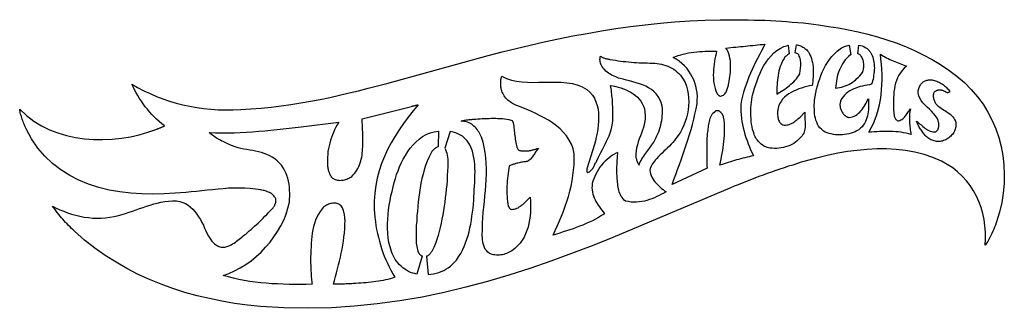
# Model space of a CAD drawing. Extents: x 0.2 to 13, y 0.2 to 3.9.
import ezdxf

# ---------------------------------------------------------------- set-up
doc = ezdxf.new("R2010")
doc.units = 0
doc.header["$MEASUREMENT"] = 0
doc.layers.get('0').update_dxf_attribs({"linetype": 'CONTINUOUS'})
doc.layers.add('LAYER_1', color=170, linetype='CONTINUOUS')

msp = doc.modelspace()

# ---------------------------------------------------------------- linework, layer by layer
msp.add_line((6.587, 2.014), (6.587, 2.014))
for points in [[(9.904, 3.597), (9.904, 3.597), (9.88, 3.55), (9.856, 3.503), (9.832, 3.456), (9.808, 3.409), (9.784, 3.362), (9.761, 3.315), (9.739, 3.267), (9.717, 3.219), (9.697, 3.171), (9.677, 3.123), (9.659, 3.073), (9.642, 3.024), (9.627, 2.973), (9.613, 2.922), (9.602, 2.87), (9.592, 2.817), (9.592, 2.771), (9.593, 2.727), (9.596, 2.682), (9.6, 2.638), (9.606, 2.595), (9.614, 2.553), (9.623, 2.51), (9.634, 2.469), (9.645, 2.427), (9.658, 2.387), (9.672, 2.346), (9.687, 2.306), (9.703, 2.267), (9.719, 2.228), (9.737, 2.189), (9.755, 2.15), (9.727, 2.144), (9.699, 2.138), (9.672, 2.131), (9.645, 2.124), (9.617, 2.117), (9.59, 2.11), (9.563, 2.102), (9.536, 2.095), (9.51, 2.087), (9.483, 2.079), (9.456, 2.071), (9.429, 2.063), (9.402, 2.054), (9.375, 2.046), (9.348, 2.038), (9.321, 2.03), (9.329, 2.067), (9.336, 2.105), (9.343, 2.142), (9.35, 2.18), (9.357, 2.218), (9.363, 2.257), (9.368, 2.296), (9.373, 2.335), (9.377, 2.374), (9.38, 2.413), (9.382, 2.452), (9.382, 2.492), (9.381, 2.531), (9.378, 2.571), (9.374, 2.611), (9.368, 2.65), (9.366, 2.656), (9.365, 2.661), (9.363, 2.666), (9.36, 2.672), (9.358, 2.677), (9.355, 2.682), (9.353, 2.687), (9.35, 2.692), (9.346, 2.697), (9.343, 2.702), (9.339, 2.706), (9.335, 2.711), (9.33, 2.715), (9.326, 2.719), (9.32, 2.722), (9.315, 2.726), (9.312, 2.727), (9.309, 2.729), (9.305, 2.73), (9.302, 2.731), (9.298, 2.732), (9.294, 2.732), (9.291, 2.732), (9.287, 2.733), (9.283, 2.732), (9.28, 2.732), (9.276, 2.732), (9.272, 2.731), (9.269, 2.73), (9.265, 2.729), (9.262, 2.727), (9.259, 2.726), (9.244, 2.712), (9.23, 2.698), (9.218, 2.683), (9.208, 2.666), (9.199, 2.649), (9.192, 2.632), (9.186, 2.614), (9.181, 2.595), (9.176, 2.576), (9.173, 2.556), (9.17, 2.536), (9.167, 2.517), (9.165, 2.497), (9.162, 2.477), (9.16, 2.457), (9.157, 2.437), (9.155, 2.408), (9.153, 2.379), (9.152, 2.349), (9.151, 2.32), (9.15, 2.29), (9.149, 2.26), (9.149, 2.229), (9.149, 2.199), (9.149, 2.169), (9.149, 2.138), (9.15, 2.108), (9.151, 2.078), (9.152, 2.048), (9.153, 2.018), (9.155, 1.989), (8.702, 1.779), (8.702, 1.779), (8.725, 1.843), (8.748, 1.907), (8.771, 1.971), (8.795, 2.035), (8.818, 2.099), (8.841, 2.163), (8.863, 2.228), (8.885, 2.293), (8.906, 2.358), (8.927, 2.424), (8.946, 2.49), (8.964, 2.556), (8.981, 2.623), (8.997, 2.691), (9.011, 2.759), (9.024, 2.828), (9.027, 2.874), (9.028, 2.92), (9.025, 2.965), (9.019, 3.009), (9.009, 3.052), (8.997, 3.094), (8.981, 3.135), (8.963, 3.174), (8.941, 3.212), (8.917, 3.248), (8.89, 3.283), (8.86, 3.316), (8.827, 3.346), (8.792, 3.374), (8.755, 3.4), (8.715, 3.424), (8.746, 3.436), (8.779, 3.448), (8.812, 3.458), (8.845, 3.467), (8.879, 3.475), (8.914, 3.482), (8.949, 3.488), (8.984, 3.493), (9.02, 3.497), (9.056, 3.5), (9.093, 3.502), (9.129, 3.504), (9.166, 3.505), (9.203, 3.505), (9.24, 3.505), (9.277, 3.504), (9.27, 3.472), (9.263, 3.44), (9.256, 3.406), (9.25, 3.372), (9.245, 3.337), (9.241, 3.301), (9.238, 3.266), (9.236, 3.23), (9.235, 3.194), (9.236, 3.158), (9.239, 3.123), (9.243, 3.089), (9.25, 3.055), (9.258, 3.022), (9.268, 2.99), (9.281, 2.959), (9.283, 2.956), (9.285, 2.953), (9.287, 2.95), (9.29, 2.947), (9.292, 2.944), (9.295, 2.942), (9.298, 2.939), (9.301, 2.936), (9.304, 2.934), (9.307, 2.931), (9.31, 2.929), (9.314, 2.927), (9.317, 2.925), (9.321, 2.924), (9.324, 2.922), (9.328, 2.921), (9.342, 2.925), (9.355, 2.93), (9.366, 2.936), (9.376, 2.944), (9.385, 2.953), (9.393, 2.964), (9.4, 2.975), (9.406, 2.987), (9.411, 2.999), (9.416, 3.012), (9.42, 3.025), (9.424, 3.039), (9.427, 3.052), (9.43, 3.065), (9.434, 3.078), (9.437, 3.09), (9.442, 3.118), (9.446, 3.147), (9.45, 3.176), (9.454, 3.205), (9.456, 3.235), (9.459, 3.265), (9.46, 3.296), (9.46, 3.326), (9.458, 3.355), (9.456, 3.385), (9.451, 3.414), (9.445, 3.442), (9.437, 3.469), (9.427, 3.496), (9.414, 3.521), (9.399, 3.546), (9.43, 3.549), (9.462, 3.553), (9.493, 3.556), (9.525, 3.559), (9.556, 3.562), (9.588, 3.565), (9.62, 3.568), (9.651, 3.571), (9.683, 3.574), (9.715, 3.577), (9.746, 3.58), (9.778, 3.583), (9.809, 3.586), (9.841, 3.59), (9.872, 3.593)], [(10.314, 3.587), (10.321, 3.586), (10.337, 3.583), (10.353, 3.578), (10.368, 3.573), (10.382, 3.567), (10.396, 3.559), (10.41, 3.551), (10.423, 3.542), (10.435, 3.532), (10.447, 3.521), (10.458, 3.509), (10.468, 3.495), (10.477, 3.481), (10.477, 3.481), (10.488, 3.459), (10.499, 3.435), (10.507, 3.411), (10.514, 3.385), (10.52, 3.359), (10.525, 3.333), (10.528, 3.306), (10.53, 3.279), (10.531, 3.251), (10.531, 3.224), (10.531, 3.196), (10.529, 3.169), (10.527, 3.141), (10.524, 3.114), (10.521, 3.088), (10.517, 3.061), (10.483, 3.054), (10.448, 3.046), (10.413, 3.037), (10.378, 3.027), (10.343, 3.016), (10.309, 3.002), (10.276, 2.988), (10.244, 2.971), (10.213, 2.952), (10.184, 2.931), (10.158, 2.908), (10.134, 2.882), (10.113, 2.854), (10.095, 2.822), (10.081, 2.788), (10.07, 2.75), (10.07, 2.736), (10.069, 2.722), (10.069, 2.708), (10.069, 2.693), (10.069, 2.679), (10.07, 2.664), (10.072, 2.65), (10.074, 2.636), (10.078, 2.623), (10.082, 2.61), (10.087, 2.598), (10.094, 2.586), (10.102, 2.576), (10.112, 2.566), (10.124, 2.558), (10.137, 2.55), (10.154, 2.548), (10.172, 2.548), (10.188, 2.549), (10.204, 2.552), (10.22, 2.557), (10.235, 2.562), (10.25, 2.569), (10.265, 2.577), (10.279, 2.585), (10.293, 2.595), (10.306, 2.605), (10.32, 2.616), (10.333, 2.627), (10.346, 2.638), (10.359, 2.65), (10.423, 2.713), (10.423, 2.713), (10.422, 2.694), (10.421, 2.674), (10.421, 2.654), (10.422, 2.634), (10.423, 2.614), (10.424, 2.593), (10.425, 2.573), (10.425, 2.553), (10.425, 2.533), (10.424, 2.514), (10.422, 2.495), (10.419, 2.476), (10.414, 2.459), (10.407, 2.442), (10.397, 2.425), (10.386, 2.41), (10.366, 2.386), (10.346, 2.364), (10.324, 2.344), (10.301, 2.326), (10.277, 2.31), (10.252, 2.296), (10.226, 2.283), (10.2, 2.273), (10.173, 2.264), (10.145, 2.257), (10.116, 2.252), (10.087, 2.248), (10.057, 2.246), (10.027, 2.246), (9.996, 2.247), (9.966, 2.25), (9.949, 2.253), (9.932, 2.258), (9.916, 2.264), (9.9, 2.271), (9.885, 2.28), (9.87, 2.29), (9.856, 2.301), (9.842, 2.313), (9.829, 2.325), (9.817, 2.339), (9.806, 2.353), (9.795, 2.367), (9.786, 2.382), (9.777, 2.397), (9.77, 2.413), (9.764, 2.428), (9.754, 2.459), (9.745, 2.492), (9.738, 2.525), (9.732, 2.559), (9.727, 2.594), (9.724, 2.63), (9.721, 2.666), (9.72, 2.702), (9.72, 2.738), (9.722, 2.774), (9.725, 2.81), (9.729, 2.846), (9.734, 2.88), (9.74, 2.914), (9.748, 2.947), (9.757, 2.979), (9.771, 3.026), (9.786, 3.074), (9.803, 3.123), (9.822, 3.172), (9.843, 3.221), (9.866, 3.27), (9.891, 3.318), (9.919, 3.363), (9.95, 3.406), (9.983, 3.446), (10.02, 3.482), (10.059, 3.515), (10.103, 3.542), (10.149, 3.564), (10.2, 3.58), (10.204, 3.581), (10.219, 3.471), (10.209, 3.465), (10.198, 3.458), (10.187, 3.451), (10.178, 3.442), (10.168, 3.432), (10.16, 3.422), (10.152, 3.41), (10.137, 3.385), (10.124, 3.359), (10.113, 3.332), (10.102, 3.305), (10.094, 3.277), (10.086, 3.249), (10.08, 3.22), (10.075, 3.191), (10.07, 3.161), (10.067, 3.131), (10.064, 3.101), (10.062, 3.071), (10.06, 3.04), (10.059, 3.01), (10.058, 2.979), (10.057, 2.948), (10.077, 2.961), (10.098, 2.974), (10.119, 2.988), (10.14, 3.001), (10.161, 3.015), (10.182, 3.03), (10.202, 3.045), (10.222, 3.06), (10.242, 3.076), (10.261, 3.093), (10.279, 3.11), (10.297, 3.128), (10.313, 3.147), (10.328, 3.167), (10.342, 3.188), (10.355, 3.21), (10.357, 3.226), (10.36, 3.242), (10.362, 3.259), (10.365, 3.276), (10.367, 3.293), (10.368, 3.31), (10.369, 3.327), (10.369, 3.344), (10.369, 3.361), (10.367, 3.378), (10.365, 3.395), (10.361, 3.411), (10.356, 3.427), (10.35, 3.442), (10.342, 3.456), (10.332, 3.47), (10.332, 3.47), (10.32, 3.476), (10.308, 3.48), (10.298, 3.482)], [(11.12, 3.584), (11.12, 3.584), (11.143, 3.579), (11.164, 3.573), (11.185, 3.565), (11.205, 3.555), (11.223, 3.544), (11.229, 3.539), (11.235, 3.534), (11.241, 3.529), (11.246, 3.524), (11.251, 3.518), (11.256, 3.513), (11.261, 3.507), (11.266, 3.501), (11.27, 3.495), (11.274, 3.489), (11.278, 3.483), (11.281, 3.476), (11.285, 3.47), (11.288, 3.463), (11.291, 3.457), (11.294, 3.45), (11.294, 3.45), (11.302, 3.429), (11.309, 3.407), (11.314, 3.384), (11.318, 3.361), (11.321, 3.337), (11.322, 3.313), (11.323, 3.288), (11.322, 3.264), (11.32, 3.239), (11.318, 3.215), (11.314, 3.19), (11.31, 3.167), (11.306, 3.143), (11.3, 3.12), (11.294, 3.098), (11.288, 3.077), (11.259, 3.071), (11.23, 3.066), (11.2, 3.06), (11.171, 3.053), (11.141, 3.046), (11.113, 3.038), (11.084, 3.028), (11.057, 3.017), (11.03, 3.005), (11.005, 2.991), (10.981, 2.975), (10.958, 2.958), (10.937, 2.937), (10.918, 2.915), (10.901, 2.89), (10.886, 2.861), (10.882, 2.85), (10.879, 2.839), (10.878, 2.828), (10.877, 2.817), (10.877, 2.806), (10.878, 2.795), (10.879, 2.784), (10.881, 2.773), (10.884, 2.763), (10.888, 2.752), (10.892, 2.742), (10.897, 2.732), (10.902, 2.722), (10.907, 2.713), (10.913, 2.704), (10.919, 2.695), (10.923, 2.69), (10.927, 2.686), (10.932, 2.682), (10.936, 2.677), (10.941, 2.673), (10.945, 2.67), (10.95, 2.666), (10.954, 2.663), (10.959, 2.66), (10.964, 2.657), (10.969, 2.654), (10.974, 2.652), (10.979, 2.65), (10.984, 2.648), (10.989, 2.647), (10.995, 2.646), (11.018, 2.649), (11.04, 2.654), (11.061, 2.662), (11.08, 2.673), (11.099, 2.685), (11.117, 2.7), (11.133, 2.716), (11.149, 2.733), (11.164, 2.751), (11.178, 2.77), (11.191, 2.79), (11.204, 2.81), (11.215, 2.83), (11.226, 2.85), (11.236, 2.869), (11.246, 2.888), (11.247, 2.86), (11.248, 2.831), (11.248, 2.803), (11.247, 2.775), (11.246, 2.747), (11.243, 2.72), (11.239, 2.693), (11.233, 2.666), (11.226, 2.641), (11.218, 2.616), (11.207, 2.592), (11.194, 2.569), (11.18, 2.547), (11.163, 2.526), (11.143, 2.506), (11.121, 2.488), (11.098, 2.474), (11.073, 2.461), (11.048, 2.451), (11.021, 2.441), (10.993, 2.434), (10.965, 2.428), (10.937, 2.424), (10.908, 2.421), (10.878, 2.42), (10.849, 2.42), (10.821, 2.423), (10.792, 2.426), (10.764, 2.432), (10.737, 2.438), (10.711, 2.447), (10.686, 2.457), (10.66, 2.474), (10.637, 2.493), (10.618, 2.513), (10.601, 2.535), (10.587, 2.559), (10.576, 2.584), (10.566, 2.61), (10.559, 2.637), (10.553, 2.665), (10.549, 2.693), (10.547, 2.723), (10.545, 2.752), (10.544, 2.782), (10.544, 2.811), (10.545, 2.841), (10.546, 2.87), (10.554, 2.917), (10.564, 2.964), (10.574, 3.011), (10.586, 3.057), (10.599, 3.103), (10.614, 3.148), (10.63, 3.192), (10.648, 3.235), (10.668, 3.278), (10.691, 3.319), (10.715, 3.359), (10.742, 3.398), (10.772, 3.435), (10.805, 3.471), (10.84, 3.505), (10.879, 3.537), (10.898, 3.548), (10.917, 3.558), (10.938, 3.566), (10.96, 3.574), (10.982, 3.579), (10.996, 3.582), (11.017, 3.46), (11.012, 3.457), (10.988, 3.436), (10.966, 3.414), (10.946, 3.391), (10.927, 3.367), (10.911, 3.342), (10.896, 3.317), (10.882, 3.29), (10.87, 3.263), (10.86, 3.235), (10.85, 3.207), (10.843, 3.178), (10.836, 3.148), (10.831, 3.118), (10.826, 3.088), (10.823, 3.057), (10.821, 3.026), (10.847, 3.029), (10.872, 3.033), (10.897, 3.039), (10.922, 3.046), (10.946, 3.055), (10.969, 3.064), (10.992, 3.075), (11.015, 3.087), (11.036, 3.101), (11.057, 3.115), (11.078, 3.131), (11.097, 3.149), (11.116, 3.167), (11.134, 3.187), (11.152, 3.208), (11.168, 3.23), (11.173, 3.243), (11.177, 3.256), (11.181, 3.27), (11.183, 3.284), (11.185, 3.298), (11.186, 3.313), (11.186, 3.328), (11.186, 3.343), (11.184, 3.358), (11.181, 3.372), (11.178, 3.387), (11.173, 3.401), (11.167, 3.414), (11.16, 3.427), (11.152, 3.439), (11.143, 3.45), (11.143, 3.45), (11.137, 3.456), (11.13, 3.462), (11.123, 3.466), (11.115, 3.47), (11.11, 3.471)], [(11.739, 3.31), (11.739, 3.31), (11.709, 3.284), (11.683, 3.256), (11.66, 3.226), (11.641, 3.194), (11.624, 3.161), (11.61, 3.127), (11.599, 3.092), (11.59, 3.055), (11.583, 3.018), (11.577, 2.98), (11.574, 2.941), (11.572, 2.902), (11.571, 2.863), (11.571, 2.823), (11.571, 2.783), (11.572, 2.744), (11.573, 2.734), (11.574, 2.723), (11.575, 2.713), (11.576, 2.703), (11.577, 2.693), (11.578, 2.683), (11.58, 2.673), (11.582, 2.663), (11.585, 2.654), (11.588, 2.645), (11.592, 2.636), (11.597, 2.628), (11.603, 2.621), (11.609, 2.614), (11.617, 2.607), (11.626, 2.601), (11.64, 2.604), (11.654, 2.608), (11.667, 2.614), (11.679, 2.621), (11.691, 2.63), (11.702, 2.639), (11.712, 2.65), (11.722, 2.661), (11.731, 2.673), (11.74, 2.685), (11.749, 2.697), (11.758, 2.71), (11.766, 2.722), (11.774, 2.734), (11.782, 2.746), (11.79, 2.757), (11.786, 2.738), (11.783, 2.718), (11.78, 2.697), (11.779, 2.676), (11.778, 2.655), (11.777, 2.634), (11.778, 2.613), (11.779, 2.591), (11.78, 2.57), (11.782, 2.548), (11.784, 2.527), (11.787, 2.505), (11.789, 2.484), (11.792, 2.464), (11.796, 2.444), (11.799, 2.424), (11.768, 2.434), (11.736, 2.442), (11.703, 2.449), (11.67, 2.455), (11.636, 2.459), (11.601, 2.462), (11.566, 2.465), (11.531, 2.466), (11.495, 2.466), (11.46, 2.466), (11.424, 2.465), (11.389, 2.464), (11.354, 2.462), (11.319, 2.46), (11.286, 2.457), (11.252, 2.455), (11.283, 2.51), (11.31, 2.566), (11.335, 2.625), (11.356, 2.685), (11.373, 2.747), (11.388, 2.809), (11.401, 2.873), (11.41, 2.938), (11.417, 3.004), (11.421, 3.07), (11.423, 3.136), (11.423, 3.203), (11.42, 3.27), (11.416, 3.336), (11.409, 3.402), (11.401, 3.468), (11.421, 3.455), (11.441, 3.442), (11.461, 3.43), (11.482, 3.419), (11.502, 3.409), (11.523, 3.399), (11.545, 3.389), (11.566, 3.38), (11.587, 3.371), (11.609, 3.362), (11.63, 3.354), (11.652, 3.345), (11.674, 3.337), (11.695, 3.328), (11.717, 3.319)], [(7.899, 3.397), (7.899, 3.397), (7.933, 3.392), (7.966, 3.387), (8, 3.382), (8.033, 3.377), (8.067, 3.373), (8.101, 3.37), (8.135, 3.366), (8.169, 3.363), (8.203, 3.36), (8.237, 3.358), (8.272, 3.356), (8.307, 3.354), (8.342, 3.353), (8.377, 3.353), (8.413, 3.352), (8.448, 3.352), (8.477, 3.349), (8.506, 3.346), (8.535, 3.341), (8.563, 3.335), (8.591, 3.327), (8.619, 3.319), (8.646, 3.309), (8.672, 3.297), (8.697, 3.284), (8.722, 3.27), (8.746, 3.253), (8.768, 3.235), (8.79, 3.215), (8.81, 3.193), (8.829, 3.17), (8.846, 3.144), (8.868, 3.098), (8.886, 3.051), (8.899, 3.001), (8.909, 2.951), (8.914, 2.9), (8.916, 2.848), (8.914, 2.797), (8.909, 2.745), (8.9, 2.693), (8.888, 2.643), (8.872, 2.593), (8.854, 2.545), (8.832, 2.498), (8.808, 2.454), (8.78, 2.412), (8.75, 2.373), (8.732, 2.347), (8.711, 2.323), (8.689, 2.299), (8.667, 2.276), (8.643, 2.253), (8.619, 2.23), (8.595, 2.208), (8.571, 2.185), (8.547, 2.162), (8.524, 2.139), (8.502, 2.116), (8.481, 2.092), (8.462, 2.067), (8.444, 2.041), (8.428, 2.014), (8.415, 1.986), (8.414, 1.961), (8.416, 1.938), (8.421, 1.915), (8.428, 1.893), (8.437, 1.871), (8.449, 1.851), (8.462, 1.831), (8.477, 1.812), (8.493, 1.793), (8.51, 1.776), (8.528, 1.759), (8.546, 1.742), (8.565, 1.727), (8.584, 1.712), (8.603, 1.697), (8.622, 1.684), (8.593, 1.667), (8.563, 1.651), (8.533, 1.635), (8.502, 1.62), (8.471, 1.606), (8.44, 1.593), (8.408, 1.582), (8.375, 1.572), (8.342, 1.563), (8.309, 1.557), (8.275, 1.552), (8.24, 1.549), (8.205, 1.549), (8.17, 1.55), (8.134, 1.555), (8.097, 1.562), (8.08, 1.576), (8.065, 1.591), (8.052, 1.607), (8.04, 1.624), (8.031, 1.642), (8.023, 1.661), (8.016, 1.681), (8.01, 1.701), (8.006, 1.722), (8.002, 1.743), (7.999, 1.765), (7.996, 1.786), (7.994, 1.808), (7.992, 1.83), (7.99, 1.851), (7.988, 1.873), (7.987, 1.893), (7.986, 1.913), (7.986, 1.934), (7.986, 1.954), (7.986, 1.974), (7.986, 1.994), (7.986, 2.014), (7.987, 2.034), (7.988, 2.054), (7.989, 2.074), (7.99, 2.093), (7.991, 2.113), (7.992, 2.132), (7.994, 2.152), (7.996, 2.171), (7.997, 2.19), (7.967, 2.177), (7.938, 2.161), (7.91, 2.143), (7.883, 2.124), (7.857, 2.102), (7.832, 2.078), (7.808, 2.053), (7.786, 2.027), (7.765, 2), (7.746, 1.971), (7.728, 1.942), (7.712, 1.912), (7.698, 1.882), (7.685, 1.852), (7.675, 1.821), (7.666, 1.79), (7.663, 1.762), (7.662, 1.734), (7.663, 1.707), (7.667, 1.68), (7.673, 1.654), (7.681, 1.629), (7.69, 1.604), (7.702, 1.58), (7.714, 1.556), (7.728, 1.533), (7.743, 1.51), (7.758, 1.487), (7.774, 1.465), (7.79, 1.443), (7.807, 1.421), (7.824, 1.399), (7.786, 1.374), (7.747, 1.351), (7.707, 1.329), (7.667, 1.308), (7.626, 1.288), (7.585, 1.27), (7.543, 1.252), (7.501, 1.236), (7.459, 1.22), (7.416, 1.204), (7.374, 1.19), (7.33, 1.176), (7.287, 1.162), (7.244, 1.148), (7.201, 1.135), (7.157, 1.122), (7.186, 1.183), (7.214, 1.244), (7.241, 1.306), (7.267, 1.368), (7.292, 1.431), (7.315, 1.495), (7.337, 1.559), (7.357, 1.624), (7.375, 1.69), (7.391, 1.756), (7.404, 1.824), (7.415, 1.892), (7.424, 1.961), (7.43, 2.031), (7.433, 2.103), (7.433, 2.175), (7.418, 2.239), (7.396, 2.299), (7.367, 2.354), (7.333, 2.406), (7.293, 2.453), (7.249, 2.497), (7.201, 2.538), (7.15, 2.576), (7.096, 2.611), (7.04, 2.643), (6.983, 2.673), (6.925, 2.701), (6.867, 2.727), (6.81, 2.752), (6.754, 2.775), (6.7, 2.797), (6.683, 2.803), (6.666, 2.809), (6.65, 2.817), (6.633, 2.826), (6.617, 2.836), (6.602, 2.847), (6.587, 2.858), (6.572, 2.871), (6.558, 2.884), (6.546, 2.898), (6.534, 2.912), (6.523, 2.927), (6.513, 2.943), (6.505, 2.959), (6.498, 2.976), (6.493, 2.993), (6.489, 3.003), (6.486, 3.015), (6.484, 3.026), (6.482, 3.038), (6.48, 3.05), (6.479, 3.062), (6.479, 3.074), (6.479, 3.086), (6.479, 3.098), (6.479, 3.11), (6.48, 3.123), (6.482, 3.135), (6.483, 3.147), (6.486, 3.158), (6.488, 3.17), (6.491, 3.181), (6.552, 3.152), (6.617, 3.131), (6.684, 3.116), (6.753, 3.107), (6.824, 3.102), (6.897, 3.101), (6.97, 3.102), (7.044, 3.103), (7.118, 3.105), (7.191, 3.105), (7.263, 3.102), (7.334, 3.096), (7.403, 3.085), (7.469, 3.068), (7.533, 3.043), (7.593, 3.01), (7.633, 2.975), (7.667, 2.937), (7.693, 2.895), (7.714, 2.85), (7.73, 2.803), (7.74, 2.754), (7.746, 2.704), (7.748, 2.652), (7.746, 2.6), (7.742, 2.547), (7.736, 2.495), (7.727, 2.443), (7.717, 2.392), (7.707, 2.343), (7.696, 2.295), (7.595, 1.982), (7.595, 1.982), (7.595, 1.979), (7.595, 1.975), (7.594, 1.972), (7.594, 1.969), (7.593, 1.966), (7.593, 1.962), (7.593, 1.959), (7.593, 1.955), (7.593, 1.952), (7.593, 1.949), (7.594, 1.946), (7.595, 1.943), (7.596, 1.94), (7.598, 1.937), (7.601, 1.935), (7.604, 1.933), (7.617, 1.937), (7.629, 1.943), (7.639, 1.949), (7.649, 1.957), (7.657, 1.966), (7.665, 1.975), (7.672, 1.985), (7.678, 1.996), (7.684, 2.007), (7.69, 2.018), (7.696, 2.029), (7.701, 2.04), (7.707, 2.052), (7.713, 2.063), (7.719, 2.073), (7.726, 2.084), (7.743, 2.121), (7.76, 2.157), (7.778, 2.193), (7.797, 2.229), (7.815, 2.265), (7.833, 2.301), (7.851, 2.337), (7.868, 2.373), (7.883, 2.41), (7.897, 2.448), (7.91, 2.487), (7.92, 2.526), (7.927, 2.566), (7.932, 2.608), (7.934, 2.651), (7.933, 2.695), (7.933, 2.718), (7.932, 2.742), (7.932, 2.766), (7.931, 2.789), (7.93, 2.812), (7.929, 2.835), (7.927, 2.858), (7.926, 2.881), (7.924, 2.904), (7.921, 2.927), (7.919, 2.95), (7.916, 2.972), (7.913, 2.995), (7.909, 3.017), (7.906, 3.039), (7.902, 3.061), (7.935, 3.055), (7.969, 3.048), (8.003, 3.039), (8.037, 3.029), (8.07, 3.017), (8.103, 3.004), (8.136, 2.989), (8.167, 2.972), (8.196, 2.953), (8.224, 2.932), (8.25, 2.909), (8.274, 2.884), (8.295, 2.856), (8.314, 2.827), (8.329, 2.794), (8.342, 2.759), (8.349, 2.716), (8.352, 2.674), (8.351, 2.633), (8.346, 2.594), (8.338, 2.555), (8.328, 2.517), (8.316, 2.48), (8.303, 2.443), (8.289, 2.406), (8.275, 2.368), (8.262, 2.331), (8.251, 2.293), (8.241, 2.254), (8.234, 2.215), (8.23, 2.174), (8.23, 2.133), (8.232, 2.126), (8.233, 2.119), (8.235, 2.113), (8.237, 2.106), (8.239, 2.099), (8.241, 2.093), (8.243, 2.086), (8.246, 2.08), (8.248, 2.073), (8.251, 2.067), (8.254, 2.061), (8.258, 2.055), (8.261, 2.048), (8.265, 2.042), (8.269, 2.036), (8.273, 2.03), (8.28, 2.051), (8.288, 2.071), (8.298, 2.09), (8.309, 2.109), (8.321, 2.128), (8.333, 2.146), (8.346, 2.165), (8.36, 2.183), (8.373, 2.2), (8.387, 2.218), (8.401, 2.236), (8.414, 2.254), (8.427, 2.272), (8.439, 2.291), (8.451, 2.309), (8.462, 2.328), (8.477, 2.354), (8.491, 2.38), (8.504, 2.407), (8.516, 2.434), (8.527, 2.461), (8.537, 2.49), (8.546, 2.518), (8.554, 2.547), (8.56, 2.576), (8.566, 2.606), (8.57, 2.636), (8.573, 2.667), (8.575, 2.698), (8.575, 2.729), (8.575, 2.761), (8.573, 2.793), (8.56, 2.839), (8.543, 2.881), (8.52, 2.919), (8.494, 2.952), (8.465, 2.981), (8.432, 3.007), (8.396, 3.03), (8.359, 3.051), (8.319, 3.068), (8.278, 3.084), (8.236, 3.097), (8.193, 3.11), (8.15, 3.121), (8.108, 3.131), (8.066, 3.141), (8.026, 3.15), (8.007, 3.157), (7.988, 3.165), (7.969, 3.172), (7.949, 3.181), (7.93, 3.19), (7.911, 3.2), (7.893, 3.21), (7.875, 3.222), (7.858, 3.234), (7.842, 3.248), (7.827, 3.262), (7.813, 3.277), (7.801, 3.294), (7.79, 3.311), (7.78, 3.33), (7.773, 3.35), (7.771, 3.356), (7.77, 3.361), (7.769, 3.367), (7.767, 3.373), (7.767, 3.379), (7.766, 3.385), (7.765, 3.391), (7.765, 3.397), (7.765, 3.403), (7.766, 3.408), (7.766, 3.414), (7.767, 3.42), (7.768, 3.425), (7.769, 3.431), (7.771, 3.436), (7.773, 3.441), (7.78, 3.436), (7.787, 3.432), (7.794, 3.427), (7.801, 3.424), (7.809, 3.42), (7.817, 3.417), (7.825, 3.415), (7.833, 3.412), (7.841, 3.41), (7.849, 3.408), (7.857, 3.406), (7.866, 3.404), (7.874, 3.403), (7.883, 3.401), (7.891, 3.399)], [(12.301, 2.984), (12.301, 2.984), (12.3, 2.981), (12.299, 2.979), (12.298, 2.977), (12.296, 2.976), (12.295, 2.974), (12.293, 2.973), (12.291, 2.972), (12.289, 2.971), (12.287, 2.971), (12.285, 2.97), (12.283, 2.969), (12.281, 2.969), (12.279, 2.968), (12.276, 2.967), (12.274, 2.967), (12.272, 2.966), (12.267, 2.968), (12.261, 2.97), (12.256, 2.973), (12.251, 2.976), (12.245, 2.978), (12.24, 2.981), (12.235, 2.984), (12.229, 2.987), (12.223, 2.989), (12.218, 2.992), (12.212, 2.994), (12.206, 2.996), (12.2, 2.997), (12.194, 2.998), (12.188, 2.999), (12.181, 2.999), (12.174, 2.999), (12.167, 2.999), (12.16, 2.999), (12.154, 2.999), (12.147, 2.998), (12.141, 2.996), (12.135, 2.995), (12.129, 2.993), (12.123, 2.99), (12.118, 2.988), (12.112, 2.984), (12.107, 2.981), (12.102, 2.977), (12.098, 2.972), (12.094, 2.967), (12.09, 2.961), (12.088, 2.949), (12.087, 2.937), (12.086, 2.926), (12.087, 2.914), (12.088, 2.902), (12.09, 2.891), (12.093, 2.88), (12.097, 2.869), (12.101, 2.858), (12.106, 2.848), (12.112, 2.837), (12.119, 2.828), (12.126, 2.818), (12.134, 2.809), (12.143, 2.801), (12.152, 2.793), (12.17, 2.78), (12.188, 2.767), (12.208, 2.755), (12.228, 2.742), (12.248, 2.729), (12.268, 2.716), (12.288, 2.702), (12.306, 2.688), (12.324, 2.672), (12.339, 2.656), (12.353, 2.638), (12.364, 2.619), (12.373, 2.598), (12.378, 2.576), (12.38, 2.552), (12.379, 2.526), (12.376, 2.511), (12.372, 2.496), (12.367, 2.481), (12.361, 2.467), (12.353, 2.453), (12.344, 2.44), (12.335, 2.427), (12.324, 2.415), (12.313, 2.404), (12.301, 2.393), (12.288, 2.383), (12.275, 2.374), (12.262, 2.365), (12.248, 2.358), (12.235, 2.351), (12.221, 2.346), (12.206, 2.341), (12.19, 2.338), (12.175, 2.336), (12.159, 2.335), (12.144, 2.335), (12.129, 2.336), (12.114, 2.339), (12.099, 2.342), (12.085, 2.346), (12.071, 2.352), (12.057, 2.358), (12.044, 2.365), (12.031, 2.373), (12.018, 2.382), (12.006, 2.391), (11.994, 2.401), (11.984, 2.413), (11.974, 2.424), (11.965, 2.436), (11.955, 2.448), (11.946, 2.46), (11.938, 2.472), (11.929, 2.484), (11.921, 2.496), (11.914, 2.509), (11.906, 2.521), (11.899, 2.534), (11.893, 2.547), (11.887, 2.56), (11.881, 2.573), (11.875, 2.586), (11.87, 2.599), (11.883, 2.588), (11.896, 2.577), (11.91, 2.565), (11.924, 2.553), (11.938, 2.54), (11.952, 2.528), (11.967, 2.517), (11.982, 2.505), (11.997, 2.495), (12.013, 2.486), (12.03, 2.477), (12.046, 2.47), (12.064, 2.465), (12.082, 2.462), (12.1, 2.461), (12.119, 2.461), (12.125, 2.466), (12.131, 2.471), (12.137, 2.476), (12.141, 2.482), (12.145, 2.488), (12.149, 2.495), (12.152, 2.501), (12.154, 2.508), (12.156, 2.516), (12.158, 2.523), (12.159, 2.531), (12.16, 2.539), (12.16, 2.547), (12.161, 2.554), (12.161, 2.562), (12.161, 2.57), (12.152, 2.605), (12.136, 2.637), (12.116, 2.668), (12.091, 2.697), (12.064, 2.726), (12.036, 2.754), (12.007, 2.781), (11.979, 2.809), (11.953, 2.837), (11.93, 2.866), (11.911, 2.896), (11.898, 2.928), (11.891, 2.961), (11.893, 2.996), (11.903, 3.034), (11.923, 3.075), (11.931, 3.084), (11.938, 3.092), (11.947, 3.1), (11.955, 3.106), (11.965, 3.112), (11.974, 3.117), (11.984, 3.121), (11.994, 3.125), (12.005, 3.128), (12.016, 3.13), (12.027, 3.132), (12.038, 3.133), (12.05, 3.133), (12.062, 3.133), (12.073, 3.132), (12.085, 3.13), (12.101, 3.126), (12.117, 3.121), (12.132, 3.116), (12.147, 3.11), (12.162, 3.103), (12.177, 3.095), (12.191, 3.087), (12.205, 3.078), (12.218, 3.068), (12.232, 3.058), (12.244, 3.047), (12.257, 3.036), (12.269, 3.023), (12.28, 3.011), (12.291, 2.997)], [(5.409, 2.81), (5.409, 2.81), (5.343, 2.731), (5.28, 2.651), (5.219, 2.57), (5.162, 2.487), (5.108, 2.403), (5.058, 2.317), (5.012, 2.23), (4.971, 2.14), (4.935, 2.049), (4.903, 1.956), (4.878, 1.861), (4.858, 1.764), (4.845, 1.664), (4.838, 1.562), (4.839, 1.458), (4.847, 1.351), (4.853, 1.298), (4.861, 1.247), (4.87, 1.195), (4.881, 1.144), (4.892, 1.094), (4.905, 1.044), (4.919, 0.995), (4.934, 0.946), (4.951, 0.898), (4.969, 0.85), (4.988, 0.803), (5.009, 0.756), (5.031, 0.71), (5.055, 0.665), (5.08, 0.62), (5.106, 0.575), (5.077, 0.565), (5.047, 0.556), (5.017, 0.548), (4.986, 0.541), (4.956, 0.535), (4.924, 0.529), (4.893, 0.524), (4.861, 0.519), (4.829, 0.515), (4.797, 0.512), (4.765, 0.508), (4.732, 0.505), (4.7, 0.503), (4.667, 0.5), (4.635, 0.498), (4.602, 0.495), (4.584, 0.494), (4.565, 0.493), (4.547, 0.492), (4.529, 0.491), (4.51, 0.49), (4.492, 0.489), (4.474, 0.488), (4.455, 0.487), (4.437, 0.486), (4.419, 0.486), (4.4, 0.485), (4.382, 0.485), (4.364, 0.484), (4.345, 0.484), (4.327, 0.484), (4.309, 0.484), (4.323, 0.534), (4.336, 0.584), (4.35, 0.634), (4.363, 0.684), (4.376, 0.735), (4.388, 0.785), (4.4, 0.836), (4.411, 0.888), (4.421, 0.939), (4.43, 0.991), (4.439, 1.043), (4.446, 1.096), (4.451, 1.149), (4.456, 1.203), (4.459, 1.258), (4.46, 1.313), (4.459, 1.328), (4.457, 1.343), (4.456, 1.359), (4.454, 1.374), (4.452, 1.389), (4.45, 1.404), (4.446, 1.419), (4.442, 1.434), (4.438, 1.448), (4.432, 1.462), (4.426, 1.475), (4.418, 1.487), (4.409, 1.499), (4.398, 1.51), (4.387, 1.519), (4.373, 1.528), (4.359, 1.532), (4.344, 1.534), (4.329, 1.535), (4.315, 1.535), (4.301, 1.534), (4.286, 1.533), (4.272, 1.53), (4.259, 1.526), (4.245, 1.521), (4.232, 1.516), (4.219, 1.509), (4.207, 1.502), (4.195, 1.494), (4.183, 1.485), (4.172, 1.475), (4.162, 1.464), (4.136, 1.429), (4.114, 1.392), (4.095, 1.354), (4.078, 1.315), (4.064, 1.274), (4.052, 1.233), (4.043, 1.191), (4.035, 1.148), (4.029, 1.105), (4.025, 1.06), (4.021, 1.016), (4.019, 0.971), (4.017, 0.926), (4.016, 0.881), (4.014, 0.836), (4.013, 0.791), (4.014, 0.771), (4.014, 0.752), (4.015, 0.732), (4.016, 0.713), (4.016, 0.693), (4.017, 0.674), (4.018, 0.655), (4.019, 0.636), (4.02, 0.617), (4.022, 0.597), (4.023, 0.578), (4.025, 0.559), (4.027, 0.54), (4.029, 0.522), (4.031, 0.503), (4.033, 0.484), (3.958, 0.483), (3.883, 0.482), (3.809, 0.482), (3.734, 0.483), (3.66, 0.485), (3.586, 0.488), (3.512, 0.492), (3.439, 0.497), (3.367, 0.503), (3.295, 0.511), (3.224, 0.521), (3.153, 0.533), (3.083, 0.546), (3.015, 0.562), (2.947, 0.579), (2.88, 0.6), (2.955, 0.626), (3.029, 0.658), (3.102, 0.697), (3.173, 0.741), (3.242, 0.79), (3.308, 0.844), (3.372, 0.902), (3.431, 0.964), (3.488, 1.029), (3.539, 1.098), (3.586, 1.169), (3.628, 1.242), (3.665, 1.317), (3.696, 1.393), (3.72, 1.471), (3.738, 1.548), (3.741, 1.588), (3.743, 1.627), (3.743, 1.667), (3.742, 1.706), (3.739, 1.745), (3.734, 1.783), (3.727, 1.821), (3.718, 1.858), (3.707, 1.894), (3.693, 1.929), (3.677, 1.962), (3.657, 1.995), (3.635, 2.026), (3.61, 2.056), (3.581, 2.084), (3.549, 2.11), (3.517, 2.132), (3.483, 2.15), (3.448, 2.166), (3.412, 2.179), (3.376, 2.19), (3.339, 2.2), (3.301, 2.208), (3.263, 2.216), (3.225, 2.223), (3.187, 2.23), (3.149, 2.237), (3.111, 2.245), (3.074, 2.254), (3.037, 2.265), (3.002, 2.278), (2.967, 2.293), (2.949, 2.3), (2.931, 2.308), (2.913, 2.316), (2.896, 2.324), (2.878, 2.333), (2.861, 2.341), (2.844, 2.351), (2.827, 2.36), (2.81, 2.37), (2.793, 2.38), (2.777, 2.391), (2.76, 2.402), (2.744, 2.414), (2.729, 2.426), (2.713, 2.439), (2.698, 2.453), (2.779, 2.449), (2.861, 2.447), (2.941, 2.447), (3.022, 2.449), (3.102, 2.452), (3.182, 2.456), (3.262, 2.461), (3.341, 2.467), (3.42, 2.474), (3.5, 2.482), (3.578, 2.49), (3.657, 2.498), (3.736, 2.506), (3.814, 2.515), (3.893, 2.523), (4.378, 2.584), (4.378, 2.584), (4.359, 2.552), (4.342, 2.519), (4.325, 2.487), (4.31, 2.453), (4.296, 2.419), (4.283, 2.385), (4.272, 2.35), (4.261, 2.315), (4.253, 2.279), (4.245, 2.243), (4.239, 2.206), (4.235, 2.168), (4.232, 2.13), (4.231, 2.091), (4.231, 2.052), (4.233, 2.013), (4.235, 2.001), (4.238, 1.989), (4.24, 1.977), (4.243, 1.965), (4.246, 1.954), (4.249, 1.942), (4.253, 1.931), (4.257, 1.919), (4.262, 1.908), (4.268, 1.898), (4.275, 1.888), (4.282, 1.878), (4.29, 1.869), (4.299, 1.861), (4.309, 1.853), (4.32, 1.846), (4.334, 1.841), (4.349, 1.837), (4.364, 1.834), (4.378, 1.832), (4.393, 1.831), (4.408, 1.832), (4.423, 1.833), (4.438, 1.835), (4.453, 1.839), (4.467, 1.843), (4.482, 1.847), (4.496, 1.853), (4.509, 1.859), (4.522, 1.866), (4.535, 1.873), (4.547, 1.882), (4.566, 1.901), (4.583, 1.921), (4.599, 1.942), (4.613, 1.964), (4.626, 1.986), (4.638, 2.009), (4.648, 2.033), (4.657, 2.057), (4.664, 2.082), (4.671, 2.107), (4.676, 2.132), (4.681, 2.158), (4.684, 2.185), (4.686, 2.212), (4.688, 2.239), (4.689, 2.266), (4.689, 2.29), (4.69, 2.314), (4.69, 2.339), (4.69, 2.363), (4.69, 2.387), (4.69, 2.412), (4.689, 2.436), (4.689, 2.46), (4.688, 2.484), (4.687, 2.509), (4.686, 2.533), (4.685, 2.557), (4.684, 2.581), (4.682, 2.605), (4.681, 2.629), (5.32, 2.79), (5.32, 2.79), (5.325, 2.792), (5.331, 2.793), (5.336, 2.794), (5.341, 2.795), (5.347, 2.797), (5.352, 2.798), (5.358, 2.799), (5.363, 2.8), (5.369, 2.802), (5.375, 2.803), (5.38, 2.804), (5.386, 2.805), (5.391, 2.807), (5.397, 2.808), (5.403, 2.809)], [(5.669, 2.268), (5.662, 2.265), (5.653, 2.262), (5.645, 2.257), (5.636, 2.252), (5.628, 2.246), (5.621, 2.24), (5.613, 2.233), (5.606, 2.226), (5.599, 2.219), (5.593, 2.212), (5.587, 2.204), (5.581, 2.196), (5.575, 2.188), (5.549, 2.135), (5.526, 2.081), (5.505, 2.025), (5.487, 1.969), (5.471, 1.912), (5.457, 1.854), (5.445, 1.795), (5.434, 1.735), (5.425, 1.675), (5.417, 1.615), (5.41, 1.554), (5.404, 1.493), (5.398, 1.431), (5.393, 1.37), (5.389, 1.308), (5.384, 1.246), (5.384, 1.224), (5.384, 1.201), (5.383, 1.178), (5.383, 1.155), (5.382, 1.132), (5.382, 1.109), (5.382, 1.086), (5.382, 1.064), (5.383, 1.041), (5.384, 1.019), (5.387, 0.997), (5.39, 0.975), (5.394, 0.954), (5.399, 0.933), (5.405, 0.913), (5.413, 0.893), (5.417, 0.887), (5.421, 0.881), (5.426, 0.876), (5.431, 0.871), (5.436, 0.866), (5.441, 0.862), (5.446, 0.858), (5.452, 0.854), (5.458, 0.851), (5.462, 0.85), (5.393, 0.617), (5.365, 0.622), (5.337, 0.629), (5.31, 0.639), (5.284, 0.651), (5.258, 0.665), (5.234, 0.68), (5.21, 0.698), (5.188, 0.717), (5.166, 0.738), (5.147, 0.76), (5.128, 0.783), (5.111, 0.807), (5.096, 0.832), (5.083, 0.858), (5.071, 0.884), (5.062, 0.911), (5.044, 0.968), (5.03, 1.026), (5.02, 1.085), (5.014, 1.145), (5.011, 1.206), (5.01, 1.267), (5.013, 1.328), (5.018, 1.389), (5.025, 1.45), (5.034, 1.51), (5.044, 1.57), (5.056, 1.63), (5.07, 1.688), (5.084, 1.746), (5.098, 1.802), (5.113, 1.857), (5.129, 1.905), (5.147, 1.955), (5.167, 2.005), (5.19, 2.056), (5.215, 2.106), (5.243, 2.155), (5.273, 2.203), (5.306, 2.249), (5.342, 2.292), (5.381, 2.331), (5.422, 2.367), (5.466, 2.399), (5.513, 2.426), (5.564, 2.447), (5.617, 2.462), (5.673, 2.47)], [(6.096, 2.251), (6.077, 2.29), (6.062, 2.317), (6.044, 2.342), (6.024, 2.364), (6.003, 2.384), (5.981, 2.402), (5.957, 2.418), (5.932, 2.431), (5.906, 2.443), (5.879, 2.452), (5.851, 2.46), (5.823, 2.466), (5.752, 2.25), (5.763, 2.23), (5.773, 2.206), (5.78, 2.182), (5.786, 2.157), (5.79, 2.131), (5.792, 2.104), (5.793, 2.077), (5.793, 2.05), (5.793, 2.022), (5.791, 1.994), (5.79, 1.967), (5.788, 1.939), (5.786, 1.911), (5.785, 1.884), (5.784, 1.857), (5.784, 1.83), (5.778, 1.774), (5.772, 1.718), (5.766, 1.662), (5.759, 1.606), (5.752, 1.55), (5.744, 1.495), (5.736, 1.439), (5.727, 1.384), (5.717, 1.33), (5.706, 1.276), (5.694, 1.222), (5.68, 1.169), (5.666, 1.116), (5.65, 1.064), (5.632, 1.012), (5.613, 0.962), (5.609, 0.953), (5.604, 0.944), (5.6, 0.935), (5.595, 0.926), (5.59, 0.917), (5.584, 0.908), (5.578, 0.899), (5.572, 0.89), (5.566, 0.882), (5.559, 0.874), (5.551, 0.867), (5.543, 0.861), (5.535, 0.855), (5.526, 0.85), (5.517, 0.847), (5.516, 0.846), (5.539, 0.611), (5.574, 0.614), (5.608, 0.62), (5.642, 0.628), (5.675, 0.637), (5.708, 0.649), (5.739, 0.663), (5.769, 0.68), (5.799, 0.699), (5.827, 0.72), (5.854, 0.743), (5.88, 0.769), (5.904, 0.797), (5.933, 0.84), (5.96, 0.883), (5.984, 0.928), (6.005, 0.973), (6.024, 1.02), (6.041, 1.067), (6.055, 1.115), (6.068, 1.164), (6.08, 1.214), (6.09, 1.264), (6.099, 1.315), (6.106, 1.366), (6.113, 1.417), (6.12, 1.469), (6.125, 1.521), (6.131, 1.573), (6.132, 1.618), (6.134, 1.663), (6.136, 1.71), (6.139, 1.756), (6.141, 1.803), (6.144, 1.85), (6.145, 1.897), (6.146, 1.943), (6.145, 1.989), (6.143, 2.035), (6.139, 2.08), (6.132, 2.125), (6.123, 2.168), (6.111, 2.21)]]:
    msp.add_lwpolyline(points, close=True)
msp.add_lwpolyline([(6.626, 2.606), (6.642, 2.577), (6.642, 2.577), (6.645, 2.556), (6.647, 2.535), (6.65, 2.514), (6.652, 2.492), (6.654, 2.471), (6.657, 2.45), (6.659, 2.428), (6.662, 2.407), (6.665, 2.385), (6.668, 2.364), (6.671, 2.343), (6.675, 2.322), (6.679, 2.302), (6.684, 2.281), (6.689, 2.261), (6.695, 2.242), (6.701, 2.234), (6.708, 2.228), (6.715, 2.223), (6.723, 2.219), (6.731, 2.217), (6.74, 2.214), (6.749, 2.213), (6.758, 2.212), (6.768, 2.212), (6.777, 2.212), (6.787, 2.212), (6.796, 2.212), (6.806, 2.212), (6.815, 2.213), (6.824, 2.213), (6.833, 2.213), (6.841, 2.215), (6.85, 2.217), (6.858, 2.218), (6.867, 2.22), (6.875, 2.222), (6.884, 2.224), (6.892, 2.226), (6.901, 2.228), (6.909, 2.23), (6.918, 2.232), (6.926, 2.234), (6.935, 2.237), (6.943, 2.239), (6.952, 2.242), (6.96, 2.245), (6.968, 2.248), (6.96, 2.237), (6.951, 2.226), (6.943, 2.214), (6.935, 2.203), (6.927, 2.191), (6.92, 2.179), (6.912, 2.167), (6.904, 2.156), (6.896, 2.144), (6.888, 2.133), (6.879, 2.122), (6.87, 2.112), (6.86, 2.102), (6.849, 2.092), (6.838, 2.083), (6.826, 2.075), (6.81, 2.074), (6.794, 2.072), (6.778, 2.071), (6.763, 2.068), (6.747, 2.066), (6.732, 2.063), (6.717, 2.06), (6.702, 2.056), (6.687, 2.052), (6.673, 2.048), (6.658, 2.043), (6.643, 2.039), (6.629, 2.034), (6.615, 2.028), (6.6, 2.023), (6.586, 2.017), (6.582, 1.986), (6.578, 1.954), (6.574, 1.922), (6.57, 1.89), (6.567, 1.857), (6.564, 1.824), (6.562, 1.79), (6.56, 1.757), (6.559, 1.723), (6.559, 1.69), (6.56, 1.657), (6.561, 1.624), (6.564, 1.591), (6.567, 1.558), (6.572, 1.526), (6.577, 1.495), (6.579, 1.492), (6.58, 1.489), (6.582, 1.486), (6.584, 1.483), (6.586, 1.48), (6.588, 1.477), (6.59, 1.474), (6.592, 1.471), (6.595, 1.468), (6.597, 1.465), (6.6, 1.463), (6.603, 1.461), (6.606, 1.459), (6.609, 1.457), (6.612, 1.456), (6.615, 1.455), (6.634, 1.456), (6.652, 1.458), (6.67, 1.463), (6.686, 1.469), (6.703, 1.477), (6.719, 1.486), (6.734, 1.497), (6.749, 1.508), (6.764, 1.52), (6.778, 1.533), (6.793, 1.546), (6.807, 1.56), (6.821, 1.573), (6.834, 1.587), (6.848, 1.6), (6.862, 1.613), (6.864, 1.563), (6.865, 1.514), (6.865, 1.465), (6.863, 1.416), (6.859, 1.367), (6.853, 1.319), (6.845, 1.272), (6.833, 1.226), (6.819, 1.181), (6.802, 1.138), (6.782, 1.096), (6.758, 1.056), (6.73, 1.018), (6.698, 0.982), (6.662, 0.948), (6.622, 0.917), (6.606, 0.908), (6.59, 0.899), (6.573, 0.891), (6.555, 0.884), (6.537, 0.877), (6.519, 0.872), (6.5, 0.868), (6.48, 0.865), (6.461, 0.863), (6.442, 0.862), (6.423, 0.862), (6.403, 0.864), (6.385, 0.867), (6.366, 0.871), (6.348, 0.877), (6.331, 0.884), (6.31, 0.901), (6.293, 0.921), (6.278, 0.941), (6.267, 0.963), (6.258, 0.986), (6.251, 1.011), (6.246, 1.036), (6.243, 1.061), (6.241, 1.088), (6.24, 1.115), (6.24, 1.142), (6.241, 1.169), (6.241, 1.197), (6.242, 1.224), (6.242, 1.251), (6.242, 1.277), (6.247, 1.345), (6.253, 1.414), (6.26, 1.484), (6.267, 1.555), (6.274, 1.626), (6.28, 1.698), (6.286, 1.77), (6.29, 1.841), (6.293, 1.913), (6.293, 1.984), (6.291, 2.054), (6.286, 2.124), (6.278, 2.192), (6.266, 2.26), (6.249, 2.326), (6.229, 2.39), (6.222, 2.407), (6.214, 2.424), (6.205, 2.441), (6.195, 2.458), (6.184, 2.474), (6.173, 2.49), (6.16, 2.506), (6.147, 2.521), (6.132, 2.534), (6.117, 2.547), (6.102, 2.559), (6.085, 2.569), (6.068, 2.577), (6.05, 2.584), (6.032, 2.589), (5.964, 2.599), (5.964, 2.599), (5.975, 2.603), (5.986, 2.606), (5.998, 2.608), (6.009, 2.611), (6.021, 2.612), (6.033, 2.614), (6.045, 2.616), (6.057, 2.617), (6.069, 2.618), (6.082, 2.619), (6.094, 2.62), (6.106, 2.621), (6.119, 2.622), (6.131, 2.623), (6.143, 2.624), (6.155, 2.626), (6.183, 2.628), (6.212, 2.629), (6.24, 2.631), (6.269, 2.632), (6.298, 2.634), (6.327, 2.634), (6.356, 2.635), (6.385, 2.635), (6.414, 2.635), (6.442, 2.634), (6.471, 2.633), (6.5, 2.631), (6.528, 2.628), (6.556, 2.625), (6.583, 2.62), (6.626, 2.606)])
at = {"layer": 'LAYER_1'}
msp.add_lwpolyline([(10.47, 3.863), (10.47, 3.863), (10.601, 3.846), (10.73, 3.827), (10.859, 3.806), (10.987, 3.782), (11.114, 3.755), (11.24, 3.725), (11.364, 3.691), (11.486, 3.654), (11.607, 3.613), (11.726, 3.567), (11.843, 3.516), (11.958, 3.46), (12.071, 3.399), (12.181, 3.333), (12.289, 3.26), (12.394, 3.181), (12.491, 3.098), (12.579, 3.009), (12.66, 2.915), (12.732, 2.817), (12.795, 2.714), (12.851, 2.608), (12.898, 2.498), (12.936, 2.385), (12.967, 2.27), (12.989, 2.152), (13.003, 2.033), (13.008, 1.912), (13.005, 1.789), (12.993, 1.666), (12.974, 1.543), (12.945, 1.419), (12.937, 1.391), (12.929, 1.363), (12.92, 1.335), (12.911, 1.307), (12.902, 1.279), (12.892, 1.252), (12.882, 1.225), (12.871, 1.198), (12.859, 1.171), (12.847, 1.144), (12.835, 1.118), (12.821, 1.092), (12.807, 1.066), (12.793, 1.04), (12.777, 1.015), (12.761, 0.991), (12.765, 1.075), (12.764, 1.158), (12.757, 1.241), (12.746, 1.322), (12.729, 1.402), (12.706, 1.479), (12.679, 1.555), (12.646, 1.627), (12.608, 1.697), (12.565, 1.764), (12.516, 1.827), (12.462, 1.886), (12.403, 1.942), (12.339, 1.992), (12.269, 2.038), (12.194, 2.079), (12.083, 2.127), (11.969, 2.166), (11.85, 2.196), (11.729, 2.217), (11.606, 2.231), (11.481, 2.238), (11.355, 2.238), (11.228, 2.232), (11.101, 2.22), (10.975, 2.203), (10.851, 2.182), (10.727, 2.157), (10.607, 2.129), (10.489, 2.098), (10.374, 2.065), (10.264, 2.03), (10.209, 2.013), (10.154, 1.995), (10.099, 1.976), (10.044, 1.957), (9.99, 1.938), (9.935, 1.919), (9.881, 1.899), (9.827, 1.879), (9.773, 1.858), (9.719, 1.838), (9.665, 1.817), (9.611, 1.796), (9.557, 1.775), (9.504, 1.754), (9.45, 1.732), (7.931, 1.091), (7.931, 1.091), (7.665, 0.984), (7.398, 0.881), (7.129, 0.782), (6.857, 0.689), (6.583, 0.601), (6.307, 0.519), (6.027, 0.445), (5.745, 0.378), (5.459, 0.319), (5.171, 0.27), (4.878, 0.229), (4.583, 0.199), (4.284, 0.18), (3.981, 0.173), (3.673, 0.178), (3.362, 0.195), (3.194, 0.214), (3.028, 0.237), (2.864, 0.265), (2.702, 0.298), (2.542, 0.336), (2.385, 0.379), (2.229, 0.429), (2.076, 0.484), (1.926, 0.545), (1.778, 0.613), (1.633, 0.688), (1.491, 0.769), (1.352, 0.858), (1.216, 0.954), (1.083, 1.058), (0.954, 1.171), (0.934, 1.189), (0.914, 1.208), (0.895, 1.228), (0.875, 1.247), (0.856, 1.267), (0.837, 1.287), (0.819, 1.307), (0.801, 1.327), (0.783, 1.347), (0.765, 1.368), (0.748, 1.389), (0.732, 1.41), (0.715, 1.431), (0.7, 1.452), (0.684, 1.473), (0.669, 1.495), (0.715, 1.472), (0.763, 1.45), (0.812, 1.43), (0.863, 1.411), (0.915, 1.394), (0.968, 1.379), (1.022, 1.366), (1.077, 1.356), (1.132, 1.348), (1.188, 1.343), (1.244, 1.341), (1.3, 1.341), (1.356, 1.345), (1.412, 1.352), (1.468, 1.363), (1.523, 1.377), (1.569, 1.389), (1.615, 1.402), (1.661, 1.417), (1.706, 1.432), (1.752, 1.448), (1.797, 1.465), (1.842, 1.481), (1.887, 1.496), (1.933, 1.511), (1.979, 1.525), (2.026, 1.537), (2.073, 1.547), (2.122, 1.556), (2.171, 1.561), (2.222, 1.564), (2.274, 1.564), (2.316, 1.557), (2.356, 1.545), (2.392, 1.529), (2.426, 1.508), (2.458, 1.484), (2.487, 1.456), (2.514, 1.426), (2.539, 1.393), (2.562, 1.359), (2.584, 1.323), (2.604, 1.287), (2.623, 1.25), (2.64, 1.212), (2.657, 1.176), (2.673, 1.14), (2.689, 1.106), (2.697, 1.093), (2.706, 1.08), (2.715, 1.067), (2.725, 1.054), (2.735, 1.042), (2.746, 1.03), (2.757, 1.018), (2.769, 1.008), (2.782, 0.998), (2.795, 0.989), (2.808, 0.981), (2.822, 0.975), (2.837, 0.97), (2.852, 0.966), (2.868, 0.964), (2.885, 0.964), (2.906, 0.967), (2.926, 0.972), (2.946, 0.979), (2.966, 0.987), (2.984, 0.997), (3.003, 1.007), (3.021, 1.018), (3.038, 1.03), (3.055, 1.043), (3.072, 1.056), (3.089, 1.069), (3.106, 1.083), (3.123, 1.096), (3.14, 1.11), (3.156, 1.123), (3.173, 1.135), (3.196, 1.155), (3.219, 1.175), (3.242, 1.195), (3.265, 1.215), (3.288, 1.236), (3.311, 1.257), (3.333, 1.278), (3.356, 1.299), (3.378, 1.321), (3.4, 1.343), (3.422, 1.365), (3.444, 1.387), (3.465, 1.409), (3.486, 1.432), (3.507, 1.454), (3.527, 1.477), (3.531, 1.483), (3.536, 1.49), (3.54, 1.496), (3.544, 1.503), (3.548, 1.51), (3.551, 1.517), (3.554, 1.524), (3.557, 1.531), (3.559, 1.538), (3.561, 1.545), (3.563, 1.553), (3.564, 1.561), (3.564, 1.568), (3.564, 1.576), (3.564, 1.584), (3.562, 1.593), (3.555, 1.607), (3.547, 1.619), (3.538, 1.631), (3.527, 1.641), (3.516, 1.65), (3.505, 1.659), (3.493, 1.666), (3.48, 1.673), (3.467, 1.679), (3.453, 1.684), (3.439, 1.689), (3.425, 1.694), (3.411, 1.698), (3.397, 1.701), (3.383, 1.705), (3.369, 1.708), (3.299, 1.719), (3.229, 1.726), (3.16, 1.73), (3.09, 1.732), (3.021, 1.731), (2.951, 1.728), (2.882, 1.723), (2.813, 1.717), (2.743, 1.71), (2.674, 1.703), (2.605, 1.695), (2.536, 1.688), (2.466, 1.681), (2.397, 1.674), (2.328, 1.669), (2.258, 1.666), (2.113, 1.656), (1.968, 1.653), (1.824, 1.655), (1.681, 1.665), (1.54, 1.682), (1.401, 1.706), (1.266, 1.74), (1.136, 1.782), (1.01, 1.833), (0.89, 1.895), (0.776, 1.967), (0.669, 2.049), (0.569, 2.144), (0.478, 2.25), (0.397, 2.368), (0.325, 2.499), (0.318, 2.515), (0.311, 2.53), (0.304, 2.546), (0.298, 2.561), (0.292, 2.577), (0.286, 2.593), (0.28, 2.609), (0.274, 2.625), (0.269, 2.64), (0.264, 2.657), (0.259, 2.673), (0.254, 2.689), (0.25, 2.705), (0.246, 2.722), (0.242, 2.738), (0.245, 2.753), (0.245, 2.753), (0.331, 2.671), (0.424, 2.6), (0.523, 2.539), (0.627, 2.487), (0.736, 2.445), (0.848, 2.411), (0.964, 2.387), (1.082, 2.37), (1.201, 2.361), (1.321, 2.36), (1.441, 2.366), (1.56, 2.378), (1.677, 2.397), (1.791, 2.423), (1.902, 2.454), (2.009, 2.49), (2.016, 2.493), (2.023, 2.496), (2.03, 2.499), (2.037, 2.502), (2.045, 2.504), (2.052, 2.507), (2.059, 2.51), (2.066, 2.513), (2.073, 2.516), (2.079, 2.519), (2.086, 2.521), (2.093, 2.524), (2.1, 2.527), (2.107, 2.531), (2.114, 2.534), (2.12, 2.537), (2.085, 2.564), (2.05, 2.593), (2.017, 2.623), (1.985, 2.654), (1.955, 2.685), (1.926, 2.718), (1.897, 2.752), (1.87, 2.786), (1.844, 2.822), (1.82, 2.857), (1.796, 2.893), (1.773, 2.93), (1.752, 2.967), (1.731, 3.004), (1.712, 3.042), (1.694, 3.079), (1.771, 3.035), (1.851, 2.993), (1.932, 2.955), (2.014, 2.92), (2.097, 2.888), (2.183, 2.859), (2.269, 2.833), (2.357, 2.81), (2.446, 2.791), (2.537, 2.775), (2.628, 2.762), (2.722, 2.752), (2.816, 2.746), (2.912, 2.743), (3.009, 2.744), (3.107, 2.748), (3.239, 2.756), (3.371, 2.766), (3.501, 2.779), (3.63, 2.795), (3.759, 2.813), (3.886, 2.834), (4.013, 2.857), (4.138, 2.881), (4.263, 2.907), (4.388, 2.935), (4.512, 2.964), (4.635, 2.993), (4.758, 3.024), (4.881, 3.055), (5.004, 3.087), (6.317, 3.448), (6.317, 3.448), (6.498, 3.495), (6.679, 3.54), (6.861, 3.583), (7.044, 3.625), (7.228, 3.664), (7.413, 3.702), (7.598, 3.736), (7.785, 3.769), (7.973, 3.798), (8.162, 3.824), (8.352, 3.848), (8.544, 3.868), (8.737, 3.885), (8.932, 3.898), (9.128, 3.907), (9.326, 3.912), (9.399, 3.913), (9.471, 3.913), (9.544, 3.913), (9.616, 3.912), (9.688, 3.911), (9.76, 3.909), (9.832, 3.907), (9.904, 3.905), (9.975, 3.901), (10.047, 3.898), (10.118, 3.893), (10.189, 3.889), (10.259, 3.883), (10.33, 3.877), (10.4, 3.871)], close=True, dxfattribs=at)

doc.saveas('drawing.dxf')
